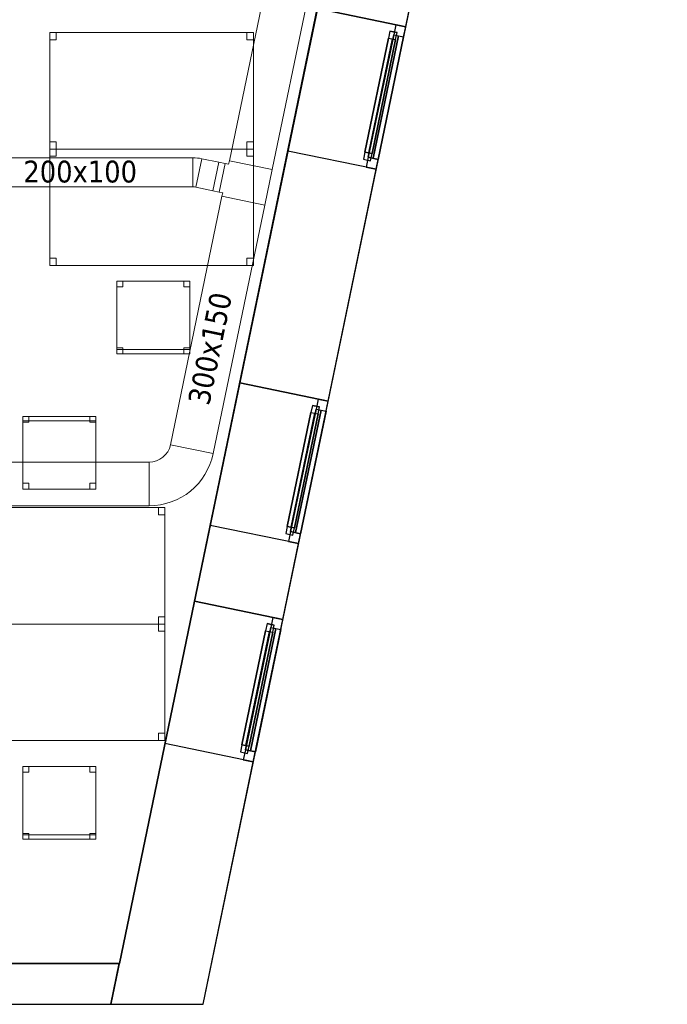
# Model space of a CAD drawing. Header units: metres. Extents: x 397.7 to 427.5, y 12.7 to 28.4.
# Tile 131 of 142: x 423 to 427.5, y 12.8 to 19.6. Entities that reach past the tile are written whole.
import ezdxf

# ---------------------------------------------------------------- set-up
doc = ezdxf.new("R2010")
doc.units = ezdxf.units.M
doc.layers.add('01_CARPINTERIA', color=5, linetype='Continuous', lineweight=25, true_color=0x0000ff)
doc.layers.add('01_SUELOS', color=7, linetype='Continuous', lineweight=25, true_color=0x007f00)
for name, color, linetype, lineweight in [('02_MOBILIARIO', 7, 'Continuous', 18), ('A-DETL-____-MBND', 7, 'Continuous', 18), ('A-GENM-____-OTLN', 7, 'Continuous', 18), ('A-WALL-____-MCUT', 7, 'Continuous', 25), ('A-WALL-____-OTLN', 7, 'Continuous', 25), ('M-HVAC-DUCT-IDEN', 7, 'Continuous', 30), ('M-HVAC-DUCT-OTLN', 7, 'Continuous', 18)]:
    doc.layers.add(name, color=color, linetype=linetype, lineweight=lineweight)
doc.styles.add('Tahoma_2', font='tahoma.ttf', dxfattribs={"height": 0.15})

# ---------------------------------------------------------------- blocks, each defined once
blk = doc.blocks.new('Family - Taula 140X80_P2-152718-05_CLI_AIRE_P2')
at = {"layer": 'A-DETL-____-MBND', "color": 253, "true_color": 0xaaaaaa}
for p, q in [((0, 0), (0, 0.8001)), ((0, 0.8001), (1.3973, 0.8001)), ((1.3973, 0.8001), (0, 0.8001)), ((0, 0.8001), (0, 0)), ((0, 0.7501), (0, 0.8001)), ((0, 0.8001), (0.0437, 0.8001)), ((0.0437, 0.8001), (0, 0.8001)), ((0, 0.8001), (0, 0.7501)), ((0.0437, 0.7501), (0, 0.7501)), ((0, 0.7501), (0.0437, 0.7501)), ((0.0437, 0.8001), (0.0437, 0.7501)), ((0.0437, 0.7501), (0.0437, 0.8001)), ((1.3536, 0.7501), (1.3536, 0.8001)), ((1.3536, 0.8001), (1.3973, 0.8001)), ((1.3973, 0.8001), (1.3536, 0.8001)), ((1.3536, 0.8001), (1.3536, 0.7501)), ((1.3973, 0.7501), (1.3536, 0.7501)), ((1.3536, 0.7501), (1.3973, 0.7501)), ((1.3973, 0.8001), (1.3973, 0)), ((1.3973, 0), (1.3973, 0.8001)), ((1.3973, 0.8001), (1.3973, 0.7501)), ((1.3973, 0.7501), (1.3973, 0.8001)), ((0, 0), (0, 0.05)), ((0, 0.05), (0.0437, 0.05)), ((0.0437, 0.05), (0, 0.05)), ((0, 0.05), (0, 0)), ((1.3973, 0), (0, 0)), ((0, 0), (1.3973, 0)), ((0.0437, 0), (0, 0)), ((0, 0), (0.0437, 0)), ((0.0437, 0.05), (0.0437, 0)), ((0.0437, 0), (0.0437, 0.05)), ((1.3536, 0), (1.3536, 0.05)), ((1.3536, 0.05), (1.3973, 0.05)), ((1.3973, 0.05), (1.3536, 0.05)), ((1.3536, 0.05), (1.3536, 0)), ((1.3973, 0), (1.3536, 0)), ((1.3536, 0), (1.3973, 0)), ((1.3973, 0.05), (1.3973, 0)), ((1.3973, 0), (1.3973, 0.05))]:
    blk.add_line(p, q, dxfattribs=at)
blk = doc.blocks.new('Family - Mur P2-152758-05_CLI_AIRE_P2')
at = {"layer": 'A-WALL-____-MCUT', "color": 253, "true_color": 0xaaaaaa}
for p, q in [((25.4738, 0.28), (0.0555, 0.28)), ((25.4158, 0), (25.4738, 0.28)), ((0, 0), (25.4158, 0))]:
    blk.add_line(p, q, dxfattribs=at)
at = {"layer": 'A-WALL-____-OTLN', "color": 253, "true_color": 0xaaaaaa}
for p, q in [((25.4738, 0.28), (0.0555, 0.28)), ((25.4158, 0), (25.4738, 0.28)), ((0, 0), (25.4158, 0))]:
    blk.add_line(p, q, dxfattribs=at)
at = {"layer": 'A-WALL-____-OTLN', "color": 253, "lineweight": 18, "true_color": 0xaaaaaa}
blk.add_line((0, 0), (25.4158, 0), dxfattribs=at)
blk = doc.blocks.new('Family - LONDR55-XX_ZZ-ARQ-CAA-M3D-Londres55-152793-05_CLI_AIRE_P2')
at = {"layer": '01_SUELOS', "color": 9, "true_color": 0xaad4aa}
for p, q in [((25.4191, 0), (28.5137, 14.9476)), ((28.5137, 14.9476), (25.4191, 0)), ((0, 0), (25.4191, 0)), ((25.4191, 0), (0, 0))]:
    blk.add_line(p, q, dxfattribs=at)
blk = doc.blocks.new('Forma directa - LONDR55-XX_ZZ-ARQ-CAA-M3D-Londres55-152736-05_CLI_AIRE_P2')
at = {"layer": '01_CARPINTERIA', "color": 161, "true_color": 0xaaaaff}
for p, q in [((0.07, 0.07), (0, 0.07)), ((0, 0.07), (0, 0)), ((0.07, 0.07), (0, 0.07)), ((0, 0.07), (0, 0)), ((0.1, 0.1), (0.05, 0.1)), ((0.05, 0.1), (0.05, 0.05)), ((0.1, 0.1), (0.05, 0.1)), ((0.05, 0.1), (0.05, 0.05)), ((0.07, 0.07), (0.93, 0.07)), ((0.93, 0.07), (0.07, 0.07)), ((0.07, 0.07), (0.07, 0)), ((0.07, 0), (0.07, 0.07)), ((0.07, 0), (0.07, 0.07)), ((0.07, 0.07), (0.07, 0)), ((0.1, 0.1), (0.9, 0.1)), ((0.9, 0.1), (0.1, 0.1)), ((0.1, 0.1), (0.1, 0.05)), ((0.1, 0.05), (0.1, 0.1)), ((0.1, 0.05), (0.1, 0.1)), ((0.1, 0.1), (0.1, 0.05)), ((0.9, 0.075), (0.1, 0.075)), ((0.9, 0.075), (0.1, 0.075)), ((0.9, 0.1), (0.9, 0.05)), ((0.9, 0.1), (0.9, 0.05)), ((0.95, 0.1), (0.9, 0.1)), ((0.9, 0.1), (0.9, 0.05)), ((0.95, 0.1), (0.9, 0.1)), ((0.9, 0.1), (0.9, 0.05)), ((0.93, 0.07), (0.93, 0)), ((0.93, 0.07), (0.93, 0)), ((1, 0.07), (0.93, 0.07)), ((0.93, 0.07), (0.93, 0)), ((1, 0.07), (0.93, 0.07)), ((0.93, 0.07), (0.93, 0)), ((0.95, 0.05), (0.95, 0.1)), ((0.95, 0.1), (0.95, 0.05)), ((1, 0), (1, 0.07)), ((1, 0.07), (1, 0)), ((0, 0), (0.07, 0)), ((0.05, 0.05), (0.1, 0.05)), ((0.05, 0.05), (0.1, 0.05)), ((0.93, 0.035), (0.07, 0.035)), ((0.07, 0.035), (0.93, 0.035)), ((0.07, 0), (0.93, 0)), ((0.93, 0), (0.07, 0)), ((0.1, 0.05), (0.9, 0.05)), ((0.9, 0.05), (0.1, 0.05)), ((0.9, 0.05), (0.95, 0.05)), ((0.9, 0.05), (0.95, 0.05)), ((0.93, 0), (1, 0)), ((0.93, 0), (1, 0)), ((0, 0), (0.07, 0))]:
    blk.add_line(p, q, dxfattribs=at)
blk = doc.blocks.new('Forma directa - Finestra P2-152838-05_CLI_AIRE_P2')
at = {"xscale": 1.00000002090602, "yscale": 1.00000002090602, "zscale": 1.00000002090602}
blk.add_blockref('Forma directa - LONDR55-XX_ZZ-ARQ-CAA-M3D-Londres55-152736-05_CLI_AIRE_P2', (0, 0), dxfattribs=at)
blk = doc.blocks.new('Family - Taula 140X80_P2-152891-05_CLI_AIRE_P2')
at = {"layer": 'A-DETL-____-MBND', "color": 253, "true_color": 0xaaaaaa}
for p, q in [((0, 0.8001), (0.0437, 0.8001)), ((0, 0.7501), (0, 0.8001)), ((0.0437, 0.8001), (0, 0.8001)), ((0, 0.8001), (0, 0.7501)), ((0, 0.8001), (1.3973, 0.8001)), ((0, 0), (0, 0.8001)), ((1.3973, 0.8001), (0, 0.8001)), ((0, 0.8001), (0, 0)), ((0.0437, 0.7501), (0, 0.7501)), ((0, 0.7501), (0.0437, 0.7501)), ((0.0437, 0.8001), (0.0437, 0.7501)), ((0.0437, 0.7501), (0.0437, 0.8001)), ((1.3536, 0.8001), (1.3973, 0.8001)), ((1.3536, 0.7501), (1.3536, 0.8001)), ((1.3973, 0.8001), (1.3536, 0.8001)), ((1.3536, 0.8001), (1.3536, 0.7501)), ((1.3973, 0.7501), (1.3536, 0.7501)), ((1.3536, 0.7501), (1.3973, 0.7501)), ((1.3973, 0.8001), (1.3973, 0)), ((1.3973, 0), (1.3973, 0.8001)), ((1.3973, 0.8001), (1.3973, 0.7501)), ((1.3973, 0.7501), (1.3973, 0.8001)), ((0, 0.05), (0.0437, 0.05)), ((0, 0), (0, 0.05)), ((0.0437, 0.05), (0, 0.05)), ((0, 0.05), (0, 0)), ((0, 0), (1.3973, 0)), ((0.0437, 0), (0, 0)), ((0, 0), (0.0437, 0)), ((0.0437, 0.05), (0.0437, 0)), ((0.0437, 0), (0.0437, 0.05)), ((1.3536, 0.05), (1.3973, 0.05)), ((1.3536, 0), (1.3536, 0.05)), ((1.3973, 0.05), (1.3536, 0.05)), ((1.3536, 0.05), (1.3536, 0)), ((1.3973, 0), (1.3536, 0)), ((1.3536, 0), (1.3973, 0)), ((1.3973, 0.05), (1.3973, 0)), ((1.3973, 0), (1.3973, 0.05)), ((1.3973, 0), (0, 0))]:
    blk.add_line(p, q, dxfattribs=at)
blk = doc.blocks.new('Family - Cadira d_Oficina_P2-152935-05_CLI_AIRE_P2')
at = {"layer": 'A-DETL-____-MBND', "color": 253, "true_color": 0xaaaaaa}
for p, q in [((0, 0.46), (0, 0.5)), ((0, 0.5), (0.04, 0.5)), ((0.04, 0.5), (0, 0.5)), ((0, 0.5), (0, 0.46)), ((0, 0.5), (0.5, 0.5)), ((0, 0), (0, 0.5)), ((0.5, 0.5), (0, 0.5)), ((0, 0.5), (0, 0)), ((0.04, 0.5), (0.04, 0.46)), ((0.04, 0.46), (0.04, 0.5)), ((0.46, 0.46), (0.46, 0.5)), ((0.46, 0.5), (0.5, 0.5)), ((0.5, 0.5), (0.46, 0.5)), ((0.46, 0.5), (0.46, 0.46)), ((0.5, 0.5), (0.5, 0.46)), ((0.5, 0.46), (0.5, 0.5)), ((0.5, 0.5), (0.5, 0)), ((0.5, 0), (0.5, 0.5)), ((0.04, 0.46), (0, 0.46)), ((0, 0.46), (0.04, 0.46)), ((0.5, 0.46), (0.46, 0.46)), ((0.46, 0.46), (0.5, 0.46)), ((0, 0), (0, 0.04)), ((0, 0.04), (0.04, 0.04)), ((0.04, 0.04), (0, 0.04)), ((0, 0.04), (0, 0)), ((0, 0), (0, 0.03)), ((0, 0.03), (0.5, 0.03)), ((0.5, 0.03), (0, 0.03)), ((0, 0.03), (0, 0)), ((0.04, 0), (0, 0)), ((0, 0), (0.04, 0)), ((0.5, 0), (0, 0)), ((0, 0), (0.5, 0)), ((0, 0), (0.5, 0)), ((0.04, 0.04), (0.04, 0)), ((0.04, 0), (0.04, 0.04)), ((0.46, 0), (0.46, 0.04)), ((0.46, 0.04), (0.5, 0.04)), ((0.5, 0.04), (0.46, 0.04)), ((0.46, 0.04), (0.46, 0)), ((0.5, 0), (0.46, 0)), ((0.5, 0.04), (0.5, 0)), ((0.5, 0), (0.5, 0.04)), ((0.5, 0.03), (0.5, 0)), ((0.5, 0), (0.5, 0.03)), ((0.5, 0), (0, 0)), ((0.46, 0), (0.5, 0))]:
    blk.add_line(p, q, dxfattribs=at)
blk = doc.blocks.new('Family - Taula 140X80_P2-153006-05_CLI_AIRE_P2')
at = {"layer": 'A-DETL-____-MBND', "color": 253, "true_color": 0xaaaaaa}
for p, q in [((0, 0.8001), (1.3973, 0.8001)), ((0, 0), (0, 0.8001)), ((1.3973, 0.8001), (0, 0.8001)), ((0, 0.8001), (0, 0)), ((0, 0.8001), (0.0437, 0.8001)), ((0, 0.7501), (0, 0.8001)), ((0.0437, 0.8001), (0, 0.8001)), ((0, 0.8001), (0, 0.7501)), ((0.0437, 0.7501), (0, 0.7501)), ((0, 0.7501), (0.0437, 0.7501)), ((0.0437, 0.8001), (0.0437, 0.7501)), ((0.0437, 0.7501), (0.0437, 0.8001)), ((1.3536, 0.8001), (1.3973, 0.8001)), ((1.3536, 0.7501), (1.3536, 0.8001)), ((1.3973, 0.8001), (1.3536, 0.8001)), ((1.3536, 0.8001), (1.3536, 0.7501)), ((1.3973, 0.7501), (1.3536, 0.7501)), ((1.3536, 0.7501), (1.3973, 0.7501)), ((1.3973, 0.8001), (1.3973, 0)), ((1.3973, 0), (1.3973, 0.8001)), ((1.3973, 0.8001), (1.3973, 0.7501)), ((1.3973, 0.7501), (1.3973, 0.8001)), ((0, 0.05), (0.0437, 0.05)), ((0, 0), (0, 0.05)), ((0.0437, 0.05), (0, 0.05)), ((0, 0.05), (0, 0)), ((0.0437, 0), (0, 0)), ((0, 0), (0.0437, 0)), ((0, 0), (1.3973, 0)), ((0.0437, 0.05), (0.0437, 0)), ((0.0437, 0), (0.0437, 0.05)), ((1.3536, 0.05), (1.3973, 0.05)), ((1.3536, 0), (1.3536, 0.05)), ((1.3973, 0.05), (1.3536, 0.05)), ((1.3536, 0.05), (1.3536, 0)), ((1.3973, 0), (1.3536, 0)), ((1.3536, 0), (1.3973, 0)), ((1.3973, 0.05), (1.3973, 0)), ((1.3973, 0), (1.3973, 0.05)), ((1.3973, 0), (0, 0))]:
    blk.add_line(p, q, dxfattribs=at)
blk = doc.blocks.new('Forma directa - Finestra P2-153057-05_CLI_AIRE_P2')
at = {"xscale": 1.00000002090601, "yscale": 1.00000002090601, "zscale": 1.00000002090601}
blk.add_blockref('Forma directa - LONDR55-XX_ZZ-ARQ-CAA-M3D-Londres55-152736-05_CLI_AIRE_P2', (0, 0), dxfattribs=at)
blk = doc.blocks.new('Family - Taula 140X80_P2-153068-05_CLI_AIRE_P2')
at = {"layer": 'A-DETL-____-MBND', "color": 253, "true_color": 0xaaaaaa}
for p, q in [((0, 0.7501), (0, 0.8001)), ((0, 0.8001), (0.0437, 0.8001)), ((0.0437, 0.8001), (0, 0.8001)), ((0, 0.8001), (0, 0.7501)), ((0, 0), (0, 0.8001)), ((0, 0.8001), (1.3973, 0.8001)), ((1.3973, 0.8001), (0, 0.8001)), ((0, 0.8001), (0, 0)), ((0.0437, 0.7501), (0, 0.7501)), ((0, 0.7501), (0.0437, 0.7501)), ((0.0437, 0.8001), (0.0437, 0.7501)), ((0.0437, 0.7501), (0.0437, 0.8001)), ((1.3536, 0.7501), (1.3536, 0.8001)), ((1.3536, 0.8001), (1.3973, 0.8001)), ((1.3973, 0.8001), (1.3536, 0.8001)), ((1.3536, 0.8001), (1.3536, 0.7501)), ((1.3973, 0.7501), (1.3536, 0.7501)), ((1.3536, 0.7501), (1.3973, 0.7501)), ((1.3973, 0.8001), (1.3973, 0)), ((1.3973, 0), (1.3973, 0.8001)), ((1.3973, 0.8001), (1.3973, 0.7501)), ((1.3973, 0.7501), (1.3973, 0.8001)), ((0, 0), (0, 0.05)), ((0, 0.05), (0.0437, 0.05)), ((0.0437, 0.05), (0, 0.05)), ((0, 0.05), (0, 0)), ((1.3973, 0), (0, 0)), ((0, 0), (1.3973, 0)), ((0.0437, 0), (0, 0)), ((0, 0), (0.0437, 0)), ((0.0437, 0.05), (0.0437, 0)), ((0.0437, 0), (0.0437, 0.05)), ((1.3536, 0), (1.3536, 0.05)), ((1.3536, 0.05), (1.3973, 0.05)), ((1.3973, 0.05), (1.3536, 0.05)), ((1.3536, 0.05), (1.3536, 0)), ((1.3973, 0), (1.3536, 0)), ((1.3536, 0), (1.3973, 0)), ((1.3973, 0.05), (1.3973, 0)), ((1.3973, 0), (1.3973, 0.05))]:
    blk.add_line(p, q, dxfattribs=at)
blk = doc.blocks.new('Family - Façana sur-est P2-153170-05_CLI_AIRE_P2')
at = {"layer": 'A-WALL-____-MCUT', "color": 253, "true_color": 0xaaaaaa}
for p, q in [((1.7013, 0.62), (-0.1285, 0.62)), ((-0.1285, 0.62), (0, 0)), ((1.7013, 0), (1.7013, 0.62)), ((2.7013, 0.62), (2.7013, 0)), ((3.2335, 0.62), (2.7013, 0.62)), ((3.2335, 0), (3.2335, 0.62)), ((4.2335, 0.62), (4.2335, 0)), ((5.8612, 0.62), (4.2335, 0.62)), ((5.8612, 0), (5.8612, 0.62)), ((6.8612, 0.62), (6.8612, 0)), ((0, 0), (1.7013, 0)), ((2.7013, 0), (3.2335, 0)), ((4.2335, 0), (5.8612, 0)), ((6.8612, 0), (7.404, 0))]:
    blk.add_line(p, q, dxfattribs=at)
at = {"layer": 'A-WALL-____-OTLN', "color": 253, "true_color": 0xaaaaaa}
for p, q in [((15.5857, 0.62), (-0.1285, 0.62)), ((-0.1285, 0.62), (0, 0)), ((1.7013, 0), (1.7013, 0.62)), ((2.7013, 0.62), (1.7013, 0.62)), ((2.7013, 0), (2.7013, 0.62)), ((3.2335, 0), (3.2335, 0.62)), ((4.2335, 0.62), (3.2335, 0.62)), ((4.2335, 0), (4.2335, 0.62)), ((5.8612, 0), (5.8612, 0.62)), ((6.8612, 0.62), (5.8612, 0.62)), ((6.8612, 0), (6.8612, 0.62)), ((0, 0), (15.7141, 0)), ((5.8612, 0), (6.8612, 0)), ((1.7013, 0), (2.7013, 0)), ((3.2335, 0), (4.2335, 0))]:
    blk.add_line(p, q, dxfattribs=at)
at = {"layer": 'A-WALL-____-OTLN', "color": 253, "lineweight": 18, "true_color": 0xaaaaaa}
blk.add_line((0, 0), (15.7141, 0), dxfattribs=at)
blk = doc.blocks.new('Family - Vano finestra P2-153174-05_CLI_AIRE_P2')
at = {"layer": 'A-GENM-____-OTLN', "color": 253, "true_color": 0xaaaaaa}
for p, q in [((425.0759, 19.6848), (424.8729, 18.7056)), ((424.8729, 18.7056), (425.0759, 19.6848)), ((425.683, 19.559), (425.0759, 19.6848)), ((425.0759, 19.6848), (425.683, 19.559)), ((425.48, 18.5798), (425.683, 19.559)), ((425.683, 19.559), (425.48, 18.5798)), ((424.8729, 18.7056), (425.48, 18.5798)), ((424.8729, 18.7056), (425.48, 18.5798))]:
    blk.add_line(p, q, dxfattribs=at)
blk = doc.blocks.new('Family - Vano finestra P2-153176-05_CLI_AIRE_P2')
at = {"layer": 'A-GENM-____-OTLN', "color": 253, "true_color": 0xaaaaaa}
for p, q in [((424.5426, 17.1118), (424.3397, 16.1326)), ((424.3397, 16.1326), (424.5426, 17.1118)), ((425.1497, 16.986), (424.5426, 17.1118)), ((424.5426, 17.1118), (425.1497, 16.986)), ((424.9468, 16.0068), (425.1497, 16.986)), ((425.1497, 16.986), (424.9468, 16.0068)), ((424.3397, 16.1326), (424.9468, 16.0068)), ((424.3397, 16.1326), (424.9468, 16.0068))]:
    blk.add_line(p, q, dxfattribs=at)
blk = doc.blocks.new('Family - Vano finestra P2-153178-05_CLI_AIRE_P2')
at = {"layer": 'A-GENM-____-OTLN', "color": 253, "true_color": 0xaaaaaa}
for p, q in [((424.2317, 15.6115), (424.0288, 14.6323)), ((424.0288, 14.6323), (424.2317, 15.6115)), ((424.8388, 15.4857), (424.2317, 15.6115)), ((424.2317, 15.6115), (424.8388, 15.4857)), ((424.6359, 14.5065), (424.8388, 15.4857)), ((424.8388, 15.4857), (424.6359, 14.5065)), ((424.0288, 14.6323), (424.6359, 14.5065)), ((424.0288, 14.6323), (424.6359, 14.5065))]:
    blk.add_line(p, q, dxfattribs=at)
blk = doc.blocks.new('Forma directa - Finestra P2-153223-05_CLI_AIRE_P2')
at = {"xscale": 1.00000002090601, "yscale": 1.00000002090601, "zscale": 1.00000002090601}
blk.add_blockref('Forma directa - LONDR55-XX_ZZ-ARQ-CAA-M3D-Londres55-152736-05_CLI_AIRE_P2', (0, 0), dxfattribs=at)
blk = doc.blocks.new('Family - Cadira d_Oficina_P2-153233-05_CLI_AIRE_P2')
at = {"layer": 'A-DETL-____-MBND', "color": 253, "true_color": 0xaaaaaa}
for p, q in [((0, 0.5), (0.5, 0.5)), ((0, 0), (0, 0.5)), ((0.5, 0.5), (0, 0.5)), ((0, 0.5), (0, 0)), ((0, 0.46), (0, 0.5)), ((0, 0.5), (0.04, 0.5)), ((0.04, 0.5), (0, 0.5)), ((0, 0.5), (0, 0.46)), ((0.04, 0.5), (0.04, 0.46)), ((0.04, 0.46), (0.04, 0.5)), ((0.46, 0.46), (0.46, 0.5)), ((0.46, 0.5), (0.5, 0.5)), ((0.5, 0.5), (0.46, 0.5)), ((0.46, 0.5), (0.46, 0.46)), ((0.5, 0.5), (0.5, 0)), ((0.5, 0), (0.5, 0.5)), ((0.5, 0.5), (0.5, 0.46)), ((0.5, 0.46), (0.5, 0.5)), ((0.04, 0.46), (0, 0.46)), ((0, 0.46), (0.04, 0.46)), ((0.5, 0.46), (0.46, 0.46)), ((0.46, 0.46), (0.5, 0.46)), ((0, 0), (0, 0.04)), ((0, 0.04), (0.04, 0.04)), ((0.04, 0.04), (0, 0.04)), ((0, 0.04), (0, 0)), ((0, 0), (0, 0.03)), ((0, 0.03), (0.5, 0.03)), ((0.5, 0.03), (0, 0.03)), ((0, 0.03), (0, 0)), ((0, 0), (0.5, 0)), ((0, 0), (0.5, 0)), ((0.04, 0), (0, 0)), ((0, 0), (0.04, 0)), ((0.04, 0.04), (0.04, 0)), ((0.04, 0), (0.04, 0.04)), ((0.46, 0), (0.46, 0.04)), ((0.46, 0.04), (0.5, 0.04)), ((0.5, 0.04), (0.46, 0.04)), ((0.46, 0.04), (0.46, 0)), ((0.5, 0.04), (0.5, 0)), ((0.5, 0), (0.5, 0.04)), ((0.5, 0.03), (0.5, 0)), ((0.5, 0), (0.5, 0.03)), ((0.5, 0), (0, 0)), ((0.5, 0), (0, 0)), ((0.5, 0), (0.46, 0)), ((0.46, 0), (0.5, 0))]:
    blk.add_line(p, q, dxfattribs=at)
blk = doc.blocks.new('Family - Cadira d_Oficina_P2-153283-05_CLI_AIRE_P2')
at = {"layer": 'A-DETL-____-MBND', "color": 253, "true_color": 0xaaaaaa}
for p, q in [((0, 0), (0, 0.5)), ((0, 0.5), (0.5, 0.5)), ((0.5, 0.5), (0, 0.5)), ((0, 0.5), (0, 0)), ((0, 0.47), (0, 0.5)), ((0, 0.5), (0.5, 0.5)), ((0.5, 0.5), (0, 0.5)), ((0, 0.5), (0, 0.47)), ((0, 0.46), (0, 0.5)), ((0, 0.5), (0.04, 0.5)), ((0.04, 0.5), (0, 0.5)), ((0, 0.5), (0, 0.46)), ((0.04, 0.5), (0.04, 0.46)), ((0.04, 0.46), (0.04, 0.5)), ((0.46, 0.46), (0.46, 0.5)), ((0.46, 0.5), (0.5, 0.5)), ((0.5, 0.5), (0.46, 0.5)), ((0.46, 0.5), (0.46, 0.46)), ((0.5, 0.5), (0.5, 0)), ((0.5, 0), (0.5, 0.5)), ((0.5, 0.5), (0.5, 0.47)), ((0.5, 0.47), (0.5, 0.5)), ((0.5, 0.5), (0.5, 0.46)), ((0.5, 0.46), (0.5, 0.5)), ((0.5, 0.47), (0, 0.47)), ((0, 0.47), (0.5, 0.47)), ((0.04, 0.46), (0, 0.46)), ((0, 0.46), (0.04, 0.46)), ((0.5, 0.46), (0.46, 0.46)), ((0.46, 0.46), (0.5, 0.46)), ((0, 0), (0, 0.04)), ((0, 0.04), (0.04, 0.04)), ((0.04, 0.04), (0, 0.04)), ((0, 0.04), (0, 0)), ((0.5, 0), (0, 0)), ((0.04, 0), (0, 0)), ((0, 0), (0.04, 0)), ((0.04, 0.04), (0.04, 0)), ((0.04, 0), (0.04, 0.04)), ((0.46, 0), (0.46, 0.04)), ((0.46, 0.04), (0.5, 0.04)), ((0.5, 0.04), (0.46, 0.04)), ((0.46, 0.04), (0.46, 0)), ((0.5, 0), (0.46, 0)), ((0.46, 0), (0.5, 0)), ((0.5, 0.04), (0.5, 0)), ((0.5, 0), (0.5, 0.04)), ((0, 0), (0.5, 0))]:
    blk.add_line(p, q, dxfattribs=at)
blk = doc.blocks.new('LONDR55-XX_ZZ-ARQ-CAA-M3D-Londres55_ifc-1-05_CLI_AIRE_P2')
at = {"layer": '01_CARPINTERIA', "color": 253, "lineweight": 18, "true_color": 0xaaaaaa}
for name, p, rotation in [('Forma directa - Finestra P2-153223-05_CLI_AIRE_P2', (425.48, 18.5798), 78.29179146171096), ('Forma directa - Finestra P2-153057-05_CLI_AIRE_P2', (424.9468, 16.0068), 78.29179146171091), ('Forma directa - Finestra P2-152838-05_CLI_AIRE_P2', (424.6359, 14.5065), 78.29179146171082)]:
    blk.add_blockref(name, p, dxfattribs=dict(at, rotation=rotation))
at = {"layer": '01_SUELOS', "color": 253, "lineweight": 18, "true_color": 0xaaaaaa}
blk.add_blockref('Family - LONDR55-XX_ZZ-ARQ-CAA-M3D-Londres55-152793-05_CLI_AIRE_P2', (398.2971, 13.1206), dxfattribs=at)
at = {"layer": '02_MOBILIARIO', "color": 253, "lineweight": 18, "true_color": 0xaaaaaa}
for name, p in [('Family - Taula 140X80_P2-152891-05_CLI_AIRE_P2', (423.2391, 18.7193)), ('Family - Taula 140X80_P2-153068-05_CLI_AIRE_P2', (423.2391, 17.9193)), ('Family - Cadira d_Oficina_P2-153233-05_CLI_AIRE_P2', (423.6998, 17.312)), ('Family - Cadira d_Oficina_P2-153283-05_CLI_AIRE_P2', (423.0535, 16.3816)), ('Family - Taula 140X80_P2-153006-05_CLI_AIRE_P2', (422.6315, 15.4543)), ('Family - Taula 140X80_P2-152718-05_CLI_AIRE_P2', (422.6315, 14.6542)), ('Family - Cadira d_Oficina_P2-152935-05_CLI_AIRE_P2', (423.0535, 13.9751))]:
    blk.add_blockref(name, p, dxfattribs=at)
at = {"layer": 'A-GENM-____-OTLN', "color": 253, "lineweight": 18, "true_color": 0xaaaaaa}
for name in ['Family - Vano finestra P2-153174-05_CLI_AIRE_P2', 'Family - Vano finestra P2-153176-05_CLI_AIRE_P2', 'Family - Vano finestra P2-153178-05_CLI_AIRE_P2']:
    blk.add_blockref(name, (0, 0), dxfattribs=at)
at = {"layer": 'A-WALL-____-OTLN', "color": 253, "lineweight": 18, "true_color": 0xaaaaaa, "rotation": 78.29179146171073}
blk.add_blockref('Family - Façana sur-est P2-153170-05_CLI_AIRE_P2', (424.2907, 12.8406), dxfattribs=at)
at = {"layer": 'A-WALL-____-OTLN', "color": 253, "lineweight": 18, "true_color": 0xaaaaaa}
blk.add_blockref('Family - Mur P2-152758-05_CLI_AIRE_P2', (398.2417, 12.8406), dxfattribs=at)
blk = doc.blocks.new('M_Codo rectangular - Radio - 1 W-489840-05_CLI_AIRE_P2')
at = {"layer": 'M-HVAC-DUCT-OTLN', "color": 143, "true_color": 0x32aad1}
for p, q in [((-0.0973, 0.2696), (0.1964, 0.2087)), ((0.1964, 0.2087), (-0.0973, 0.2696)), ((-0.2442, 0.15), (-0.2442, -0.15)), ((-0.2442, -0.15), (-0.2442, 0.15))]:
    blk.add_line(p, q, dxfattribs=at)
for radius in [0.15, 0.15, 0.45, 0.45]:
    blk.add_arc((-0.2442, 0.3), radius, 270, 348.29174, dxfattribs=at)
blk = doc.blocks.new('M_Te rectangular - Estándar-490127-05_CLI_AIRE_P2')
at = {"layer": 'M-HVAC-DUCT-OTLN', "color": 143, "true_color": 0x32aad1}
for p, q in [((-0.125, 0.15), (-0.125, -0.15)), ((-0.125, -0.15), (-0.125, 0.15)), ((-0.125, 0.15), (0.125, 0.15)), ((0.125, 0.15), (-0.125, 0.15)), ((0.125, -0.15), (0.125, 0.15)), ((0.125, 0.15), (0.125, -0.15)), ((-0.1, -0.15), (-0.125, -0.15)), ((-0.1, -0.15), (-0.125, -0.15)), ((-0.1, -0.15), (-0.1, -0.175)), ((-0.1, -0.175), (-0.1, -0.15)), ((-0.1, -0.175), (0.1, -0.175)), ((0.1, -0.175), (-0.1, -0.175)), ((0.1, -0.15), (0.1, -0.175)), ((0.125, -0.15), (0.1, -0.15)), ((0.125, -0.15), (0.1, -0.15)), ((0.1, -0.175), (0.1, -0.15))]:
    blk.add_line(p, q, dxfattribs=at)
blk = doc.blocks.new('M_Codo rectangular - Radio - 1 W-490124-05_CLI_AIRE_P2')
at = {"layer": 'M-HVAC-DUCT-OTLN', "color": 143, "true_color": 0x32aad1}
for p, q in [((-0.0205, 0.1), (-0.0205, -0.1)), ((-0.0205, -0.1), (-0.0205, 0.1)), ((-0.0002, 0.1021), (0.0404, -0.0938)), ((0.0404, -0.0938), (-0.0002, 0.1021))]:
    blk.add_line(p, q, dxfattribs=at)
for radius in [0.1, 0.1, 0.3, 0.3]:
    blk.add_arc((-0.0205, 0.2), radius, 270, 281.70826, dxfattribs=at)
blk = doc.blocks.new('M_Transición rectangular - Ángulo - 60 grados-490304-05_CLI_AIRE_P2')
at = {"layer": 'M-HVAC-DUCT-OTLN', "color": 143, "true_color": 0x32aad1}
for p, q in [((0, 0.1), (0, -0.1)), ((0, 0.1), (0.0433, 0.1)), ((0, 0.1), (0.0433, 0.1)), ((0, -0.1), (0, 0.1)), ((0.0433, -0.1), (0.0433, 0.1)), ((0.0433, 0.1), (0.0433, -0.1)), ((0, -0.1), (0.0433, -0.1)), ((0.0433, -0.1), (0, -0.1))]:
    blk.add_line(p, q, dxfattribs=at)

msp = doc.modelspace()

# ---------------------------------------------------------------- linework, layer by layer
at = {"layer": 'M-HVAC-DUCT-OTLN', "color": 143, "true_color": 0x32aad1}
for p, q in [((424.4715, 18.6391), (425.2252, 22.2758)), ((425.519, 22.2149), (424.7653, 18.5782)), ((422.3417, 18.6591), (424.2212, 18.6591)), ((424.2212, 18.4591), (424.2212, 18.6591)), ((424.2821, 18.6528), (424.2415, 18.457)), ((424.2821, 18.6528), (424.3996, 18.6285)), ((424.3996, 18.6285), (424.359, 18.4326)), ((424.4715, 18.6391), (424.7653, 18.5782)), ((424.2212, 18.4591), (422.3417, 18.4591)), ((424.359, 18.4326), (424.2415, 18.457)), ((424.067, 16.687), (424.4208, 18.3943)), ((424.4208, 18.3943), (424.7146, 18.3334)), ((424.7146, 18.3334), (424.3607, 16.6261)), ((424.067, 16.687), (424.3607, 16.6261)), ((422.1572, 16.5674), (423.9201, 16.5674)), ((423.9201, 16.2674), (423.9201, 16.5674)), ((423.9201, 16.2674), (422.1572, 16.2674))]:
    msp.add_line(p, q, dxfattribs=at)

# ---------------------------------------------------------------- block references
at = {"lineweight": 5}
msp.add_blockref('LONDR55-XX_ZZ-ARQ-CAA-M3D-Londres55_ifc-1-05_CLI_AIRE_P2', (0, 0), dxfattribs=at)
at = {"layer": 'M-HVAC-DUCT-OTLN', "color": 143, "true_color": 0x32aad1}
for name, p, rotation in [('M_Codo rectangular - Radio - 1 W-490124-05_CLI_AIRE_P2', (424.2417, 18.5591), 168.2917399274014), ('M_Transición rectangular - Ángulo - 60 grados-490304-05_CLI_AIRE_P2', (424.3793, 18.5306), 348.2917399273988), ('M_Te rectangular - Estándar-490127-05_CLI_AIRE_P2', (424.5931, 18.4863), 258.2917399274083)]:
    msp.add_blockref(name, p, dxfattribs=dict(at, rotation=rotation))
msp.add_blockref('M_Codo rectangular - Radio - 1 W-489840-05_CLI_AIRE_P2', (424.1643, 16.4174), dxfattribs=at)

# ---------------------------------------------------------------- texts
at = {"layer": 'M-HVAC-DUCT-IDEN', "insert": (423.057, 18.6394), "char_height": 0.15, "width": 0.913924, "attachment_point": 1, "style": 'Tahoma_2'}
msp.add_mtext('200x100', dxfattribs=at)
at = {"layer": 'M-HVAC-DUCT-IDEN', "insert": (424.1852, 16.981), "char_height": 0.15, "width": 0.913924, "attachment_point": 1, "rotation": 78.29174, "style": 'Tahoma_2'}
msp.add_mtext('300x150', dxfattribs=at)

doc.saveas('drawing.dxf')
